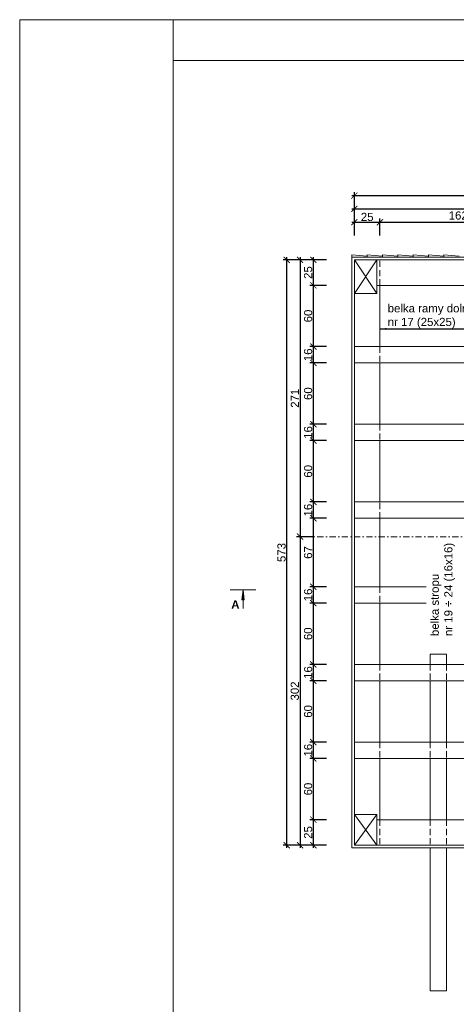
# Model space of a CAD drawing. Header units: millimetres. Extents: x -80660 to 263001, y 590205 to 619905.
# Tile 8 of 64: x -56692 to -52421, y 610267 to 619905. Entities that reach past the tile are written whole.
import ezdxf

# ---------------------------------------------------------------- set-up
doc = ezdxf.new("R2010")
doc.units = ezdxf.units.MM
doc.linetypes.add('DASHDOTX2', pattern=[2, 1, -0.5, 0, -0.5])
doc.linetypes.add('DASHEDX2', pattern=[1.5, 1, -0.5])
for name, color, linetype, lineweight in [('l.c.9', 3, 'Continuous', 9), ('l.k.k. 5', 4, 'DASHEDX2', 5), ('l.kr.kp.9', 5, 'DASHDOTX2', 9)]:
    doc.layers.add(name, color=color, linetype=linetype, lineweight=lineweight)
doc.styles.add('styl1', font='arial.ttf')
doc.dimstyles.new('stefan', dxfattribs={"dimtxt": 80, "dimasz": 60, "dimexe": 35, "dimexo": 0, "dimgap": 10, "dimtad": 1, "dimdec": 1, "dimlfac": 0.1, "dimtxsty": 'styl1', "dimblk": 'ARCHTICK', "dimcen": 2.5, "dimdle": 25, "dimadec": 0, "dimazin": 0, "dimtfac": 1, "dimtdec": 1, "dimtmove": 0, "dimatfit": 3, "dimfxl": 1, "dimarcsym": 0})

# ---------------------------------------------------------------- blocks, each defined once
blk = doc.blocks.new('_ArchTick')
at = {"color": 0, "const_width": 0.15}
blk.add_lwpolyline([(-0.5, -0.5), (0.5, 0.5)], dxfattribs=at)
blk = doc.blocks.new('*D156')
at = {"layer": 'Defpoints', "color": 0}
for p in [(-48218.4, 618182.6), (-53418.4, 618052.6), (-48218.4, 618052.6)]:
    blk.add_point(p, dxfattribs=at)
at = {"layer": 'l.c.9', "color": 0, "lineweight": -2}
for p, q in [((-53443.4, 618182.6), (-48193.4, 618182.6)), ((-53418.4, 618052.6), (-53418.4, 618217.6)), ((-48218.4, 618052.6), (-48218.4, 618217.6))]:
    blk.add_line(p, q, dxfattribs=at)
at = {"layer": 'l.c.9', "color": 0, "lineweight": -2, "xscale": 60, "yscale": 60, "zscale": 60, "rotation": 180}
blk.add_blockref('_ArchTick', (-53418.4, 618182.6), dxfattribs=at)
at = {"layer": 'l.c.9', "color": 0, "lineweight": -2, "xscale": 60, "yscale": 60, "zscale": 60}
blk.add_blockref('_ArchTick', (-48218.4, 618182.6), dxfattribs=at)
at = {"layer": 'l.c.9', "color": 0, "insert": (-50818.4, 618233.5), "char_height": 80, "attachment_point": 5, "style": 'styl1'}
blk.add_mtext('520', dxfattribs=at)
blk = doc.blocks.new('*D154')
at = {"layer": 'Defpoints', "color": 0}
for p in [(-50818.4, 618052.6), (-50818.4, 617932.6), (-53418.4, 617922.6)]:
    blk.add_point(p, dxfattribs=at)
at = {"layer": 'l.c.9', "color": 0, "lineweight": -2}
for p, q in [((-53443.4, 618052.6), (-50793.4, 618052.6)), ((-53418.4, 617922.6), (-53418.4, 618087.6)), ((-50818.4, 617932.6), (-50818.4, 618087.6))]:
    blk.add_line(p, q, dxfattribs=at)
at = {"layer": 'l.c.9', "color": 0, "lineweight": -2, "xscale": 60, "yscale": 60, "zscale": 60, "rotation": 180}
blk.add_blockref('_ArchTick', (-53418.4, 618052.6), dxfattribs=at)
at = {"layer": 'l.c.9', "color": 0, "lineweight": -2, "xscale": 60, "yscale": 60, "zscale": 60}
blk.add_blockref('_ArchTick', (-50818.4, 618052.6), dxfattribs=at)
at = {"layer": 'l.c.9', "color": 0, "insert": (-52118.4, 618103.5), "char_height": 80, "attachment_point": 5, "style": 'styl1'}
blk.add_mtext('260', dxfattribs=at)
blk = doc.blocks.new('*D174')
at = {"layer": 'Defpoints', "color": 0}
for p in [(-54079.8, 617554.4), (-53949.8, 617554.4), (-53949.8, 611824.4)]:
    blk.add_point(p, dxfattribs=at)
at = {"layer": 'l.c.9', "color": 0, "lineweight": -2}
for p, q in [((-53949.8, 617554.4), (-54114.8, 617554.4)), ((-54079.8, 611799.4), (-54079.8, 617579.4)), ((-53949.8, 611824.4), (-54114.8, 611824.4))]:
    blk.add_line(p, q, dxfattribs=at)
at = {"layer": 'l.c.9', "color": 0, "lineweight": -2, "xscale": 60, "yscale": 60, "zscale": 60}
for p, rotation in [((-54079.8, 617554.4), 90), ((-54079.8, 611824.4), 270)]:
    blk.add_blockref('_ArchTick', p, dxfattribs=dict(at, rotation=rotation))
at = {"layer": 'l.c.9', "color": 0, "insert": (-54130.7, 614689.4), "char_height": 80, "attachment_point": 5, "rotation": 90, "style": 'styl1'}
blk.add_mtext('573', dxfattribs=at)
blk = doc.blocks.new('*D173')
at = {"layer": 'Defpoints', "color": 0}
for p in [(-53819.8, 614844.4), (-53949.8, 611824.4), (-53819.8, 611824.4)]:
    blk.add_point(p, dxfattribs=at)
at = {"layer": 'l.c.9', "color": 0, "lineweight": -2}
for p, q in [((-53949.8, 614869.4), (-53949.8, 611799.4)), ((-53819.8, 614844.4), (-53984.8, 614844.4)), ((-53819.8, 611824.4), (-53984.8, 611824.4))]:
    blk.add_line(p, q, dxfattribs=at)
at = {"layer": 'l.c.9', "color": 0, "lineweight": -2, "xscale": 60, "yscale": 60, "zscale": 60}
for p, rotation in [((-53949.8, 614844.4), 90), ((-53949.8, 611824.4), 270)]:
    blk.add_blockref('_ArchTick', p, dxfattribs=dict(at, rotation=rotation))
at = {"layer": 'l.c.9', "color": 0, "insert": (-54000.7, 613334.4), "char_height": 80, "attachment_point": 5, "rotation": 90, "style": 'styl1'}
blk.add_mtext('302', dxfattribs=at)
blk = doc.blocks.new('*D172')
at = {"layer": 'Defpoints', "color": 0}
for p in [(-53819.8, 617554.4), (-53949.8, 614844.4), (-53819.8, 614844.4)]:
    blk.add_point(p, dxfattribs=at)
at = {"layer": 'l.c.9', "color": 0, "lineweight": -2}
for p, q in [((-53819.8, 617554.4), (-53984.8, 617554.4)), ((-53949.8, 617579.4), (-53949.8, 614819.4)), ((-53819.8, 614844.4), (-53984.8, 614844.4))]:
    blk.add_line(p, q, dxfattribs=at)
at = {"layer": 'l.c.9', "color": 0, "lineweight": -2, "xscale": 60, "yscale": 60, "zscale": 60}
for p, rotation in [((-53949.8, 617554.4), 90), ((-53949.8, 614844.4), 270)]:
    blk.add_blockref('_ArchTick', p, dxfattribs=dict(at, rotation=rotation))
at = {"layer": 'l.c.9', "color": 0, "insert": (-54000, 616199.4), "char_height": 80, "attachment_point": 5, "rotation": 90, "style": 'styl1'}
blk.add_mtext('271', dxfattribs=at)
blk = doc.blocks.new('*D171')
at = {"layer": 'Defpoints', "color": 0}
for p in [(-53819.8, 617554.4), (-53689.8, 617554.4), (-53689.8, 617304.4)]:
    blk.add_point(p, dxfattribs=at)
at = {"layer": 'l.c.9', "color": 0, "lineweight": -2}
for p, q in [((-53689.8, 617554.4), (-53854.8, 617554.4)), ((-53819.8, 617279.4), (-53819.8, 617579.4)), ((-53689.8, 617304.4), (-53854.8, 617304.4))]:
    blk.add_line(p, q, dxfattribs=at)
at = {"layer": 'l.c.9', "color": 0, "lineweight": -2, "xscale": 60, "yscale": 60, "zscale": 60}
for p, rotation in [((-53819.8, 617554.4), 90), ((-53819.8, 617304.4), 270)]:
    blk.add_blockref('_ArchTick', p, dxfattribs=dict(at, rotation=rotation))
at = {"layer": 'l.c.9', "color": 0, "insert": (-53870.7, 617429.4), "char_height": 80, "attachment_point": 5, "rotation": 90, "style": 'styl1'}
blk.add_mtext('25', dxfattribs=at)
blk = doc.blocks.new('*D170')
at = {"layer": 'Defpoints', "color": 0}
for p in [(-53819.8, 617304.4), (-53689.8, 617304.4), (-53689.8, 616704.4)]:
    blk.add_point(p, dxfattribs=at)
at = {"layer": 'l.c.9', "color": 0, "lineweight": -2}
for p, q in [((-53689.8, 617304.4), (-53854.8, 617304.4)), ((-53819.8, 616679.4), (-53819.8, 617329.4)), ((-53689.8, 616704.4), (-53854.8, 616704.4))]:
    blk.add_line(p, q, dxfattribs=at)
at = {"layer": 'l.c.9', "color": 0, "lineweight": -2, "xscale": 60, "yscale": 60, "zscale": 60}
for p, rotation in [((-53819.8, 617304.4), 90), ((-53819.8, 616704.4), 270)]:
    blk.add_blockref('_ArchTick', p, dxfattribs=dict(at, rotation=rotation))
at = {"layer": 'l.c.9', "color": 0, "insert": (-53870.7, 617004.4), "char_height": 80, "attachment_point": 5, "rotation": 90, "style": 'styl1'}
blk.add_mtext('60', dxfattribs=at)
blk = doc.blocks.new('*D169')
at = {"layer": 'Defpoints', "color": 0}
for p in [(-53819.8, 616704.4), (-53689.8, 616704.4), (-53689.8, 616544.4)]:
    blk.add_point(p, dxfattribs=at)
at = {"layer": 'l.c.9', "color": 0, "lineweight": -2}
for p, q in [((-53689.8, 616704.4), (-53854.8, 616704.4)), ((-53819.8, 616519.4), (-53819.8, 616729.4)), ((-53689.8, 616544.4), (-53854.8, 616544.4))]:
    blk.add_line(p, q, dxfattribs=at)
at = {"layer": 'l.c.9', "color": 0, "lineweight": -2, "xscale": 60, "yscale": 60, "zscale": 60}
for p, rotation in [((-53819.8, 616704.4), 90), ((-53819.8, 616544.4), 270)]:
    blk.add_blockref('_ArchTick', p, dxfattribs=dict(at, rotation=rotation))
at = {"layer": 'l.c.9', "color": 0, "insert": (-53870.7, 616624.4), "char_height": 80, "attachment_point": 5, "rotation": 90, "style": 'styl1'}
blk.add_mtext('16', dxfattribs=at)
blk = doc.blocks.new('*D168')
at = {"layer": 'Defpoints', "color": 0}
for p in [(-53819.8, 616544.4), (-53689.8, 616544.4), (-53689.8, 615944.4)]:
    blk.add_point(p, dxfattribs=at)
at = {"layer": 'l.c.9', "color": 0, "lineweight": -2}
for p, q in [((-53689.8, 616544.4), (-53854.8, 616544.4)), ((-53819.8, 615919.4), (-53819.8, 616569.4)), ((-53689.8, 615944.4), (-53854.8, 615944.4))]:
    blk.add_line(p, q, dxfattribs=at)
at = {"layer": 'l.c.9', "color": 0, "lineweight": -2, "xscale": 60, "yscale": 60, "zscale": 60}
for p, rotation in [((-53819.8, 616544.4), 90), ((-53819.8, 615944.4), 270)]:
    blk.add_blockref('_ArchTick', p, dxfattribs=dict(at, rotation=rotation))
at = {"layer": 'l.c.9', "color": 0, "insert": (-53870.7, 616244.4), "char_height": 80, "attachment_point": 5, "rotation": 90, "style": 'styl1'}
blk.add_mtext('60', dxfattribs=at)
blk = doc.blocks.new('*D167')
at = {"layer": 'Defpoints', "color": 0}
for p in [(-53819.8, 615944.4), (-53689.8, 615944.4), (-53689.8, 615784.4)]:
    blk.add_point(p, dxfattribs=at)
at = {"layer": 'l.c.9', "color": 0, "lineweight": -2}
for p, q in [((-53689.8, 615944.4), (-53854.8, 615944.4)), ((-53819.8, 615759.4), (-53819.8, 615969.4)), ((-53689.8, 615784.4), (-53854.8, 615784.4))]:
    blk.add_line(p, q, dxfattribs=at)
at = {"layer": 'l.c.9', "color": 0, "lineweight": -2, "xscale": 60, "yscale": 60, "zscale": 60}
for p, rotation in [((-53819.8, 615944.4), 90), ((-53819.8, 615784.4), 270)]:
    blk.add_blockref('_ArchTick', p, dxfattribs=dict(at, rotation=rotation))
at = {"layer": 'l.c.9', "color": 0, "insert": (-53870.7, 615864.4), "char_height": 80, "attachment_point": 5, "rotation": 90, "style": 'styl1'}
blk.add_mtext('16', dxfattribs=at)
blk = doc.blocks.new('*D166')
at = {"layer": 'Defpoints', "color": 0}
for p in [(-53819.8, 615784.4), (-53689.8, 615784.4), (-53689.8, 615184.4)]:
    blk.add_point(p, dxfattribs=at)
at = {"layer": 'l.c.9', "color": 0, "lineweight": -2}
for p, q in [((-53689.8, 615784.4), (-53854.8, 615784.4)), ((-53819.8, 615159.4), (-53819.8, 615809.4)), ((-53689.8, 615184.4), (-53854.8, 615184.4))]:
    blk.add_line(p, q, dxfattribs=at)
at = {"layer": 'l.c.9', "color": 0, "lineweight": -2, "xscale": 60, "yscale": 60, "zscale": 60}
for p, rotation in [((-53819.8, 615784.4), 90), ((-53819.8, 615184.4), 270)]:
    blk.add_blockref('_ArchTick', p, dxfattribs=dict(at, rotation=rotation))
at = {"layer": 'l.c.9', "color": 0, "insert": (-53870.7, 615484.4), "char_height": 80, "attachment_point": 5, "rotation": 90, "style": 'styl1'}
blk.add_mtext('60', dxfattribs=at)
blk = doc.blocks.new('*D165')
at = {"layer": 'Defpoints', "color": 0}
for p in [(-53819.8, 615184.4), (-53689.8, 615184.4), (-53689.8, 615024.4)]:
    blk.add_point(p, dxfattribs=at)
at = {"layer": 'l.c.9', "color": 0, "lineweight": -2}
for p, q in [((-53689.8, 615184.4), (-53854.8, 615184.4)), ((-53819.8, 614999.4), (-53819.8, 615209.4)), ((-53689.8, 615024.4), (-53854.8, 615024.4))]:
    blk.add_line(p, q, dxfattribs=at)
at = {"layer": 'l.c.9', "color": 0, "lineweight": -2, "xscale": 60, "yscale": 60, "zscale": 60}
for p, rotation in [((-53819.8, 615184.4), 90), ((-53819.8, 615024.4), 270)]:
    blk.add_blockref('_ArchTick', p, dxfattribs=dict(at, rotation=rotation))
at = {"layer": 'l.c.9', "color": 0, "insert": (-53870.7, 615104.4), "char_height": 80, "attachment_point": 5, "rotation": 90, "style": 'styl1'}
blk.add_mtext('16', dxfattribs=at)
blk = doc.blocks.new('*D164')
at = {"layer": 'Defpoints', "color": 0}
for p in [(-53819.8, 615024.4), (-53689.8, 615024.4), (-53689.8, 614354.4)]:
    blk.add_point(p, dxfattribs=at)
at = {"layer": 'l.c.9', "color": 0, "lineweight": -2}
for p, q in [((-53819.8, 614329.4), (-53819.8, 615049.4)), ((-53689.8, 615024.4), (-53854.8, 615024.4)), ((-53689.8, 614354.4), (-53854.8, 614354.4))]:
    blk.add_line(p, q, dxfattribs=at)
at = {"layer": 'l.c.9', "color": 0, "lineweight": -2, "xscale": 60, "yscale": 60, "zscale": 60}
for p, rotation in [((-53819.8, 615024.4), 90), ((-53819.8, 614354.4), 270)]:
    blk.add_blockref('_ArchTick', p, dxfattribs=dict(at, rotation=rotation))
at = {"layer": 'l.c.9', "color": 0, "insert": (-53870.7, 614689.4), "char_height": 80, "attachment_point": 5, "rotation": 90, "style": 'styl1'}
blk.add_mtext('67', dxfattribs=at)
blk = doc.blocks.new('*D163')
at = {"layer": 'Defpoints', "color": 0}
for p in [(-53819.8, 614354.4), (-53689.8, 614354.4), (-53689.8, 614194.4)]:
    blk.add_point(p, dxfattribs=at)
at = {"layer": 'l.c.9', "color": 0, "lineweight": -2}
for p, q in [((-53819.8, 614169.4), (-53819.8, 614379.4)), ((-53689.8, 614354.4), (-53854.8, 614354.4)), ((-53689.8, 614194.4), (-53854.8, 614194.4))]:
    blk.add_line(p, q, dxfattribs=at)
at = {"layer": 'l.c.9', "color": 0, "lineweight": -2, "xscale": 60, "yscale": 60, "zscale": 60}
for p, rotation in [((-53819.8, 614354.4), 90), ((-53819.8, 614194.4), 270)]:
    blk.add_blockref('_ArchTick', p, dxfattribs=dict(at, rotation=rotation))
at = {"layer": 'l.c.9', "color": 0, "insert": (-53870.7, 614274.4), "char_height": 80, "attachment_point": 5, "rotation": 90, "style": 'styl1'}
blk.add_mtext('16', dxfattribs=at)
blk = doc.blocks.new('*D162')
at = {"layer": 'Defpoints', "color": 0}
for p in [(-53819.8, 614194.4), (-53689.8, 614194.4), (-53689.8, 613594.4)]:
    blk.add_point(p, dxfattribs=at)
at = {"layer": 'l.c.9', "color": 0, "lineweight": -2}
for p, q in [((-53689.8, 614194.4), (-53854.8, 614194.4)), ((-53819.8, 613569.4), (-53819.8, 614219.4)), ((-53689.8, 613594.4), (-53854.8, 613594.4))]:
    blk.add_line(p, q, dxfattribs=at)
at = {"layer": 'l.c.9', "color": 0, "lineweight": -2, "xscale": 60, "yscale": 60, "zscale": 60}
for p, rotation in [((-53819.8, 614194.4), 90), ((-53819.8, 613594.4), 270)]:
    blk.add_blockref('_ArchTick', p, dxfattribs=dict(at, rotation=rotation))
at = {"layer": 'l.c.9', "color": 0, "insert": (-53870.7, 613894.4), "char_height": 80, "attachment_point": 5, "rotation": 90, "style": 'styl1'}
blk.add_mtext('60', dxfattribs=at)
blk = doc.blocks.new('*D161')
at = {"layer": 'Defpoints', "color": 0}
for p in [(-53819.8, 613594.4), (-53689.8, 613594.4), (-53689.8, 613434.4)]:
    blk.add_point(p, dxfattribs=at)
at = {"layer": 'l.c.9', "color": 0, "lineweight": -2}
for p, q in [((-53819.8, 613409.4), (-53819.8, 613619.4)), ((-53689.8, 613594.4), (-53854.8, 613594.4)), ((-53689.8, 613434.4), (-53854.8, 613434.4))]:
    blk.add_line(p, q, dxfattribs=at)
at = {"layer": 'l.c.9', "color": 0, "lineweight": -2, "xscale": 60, "yscale": 60, "zscale": 60}
for p, rotation in [((-53819.8, 613594.4), 90), ((-53819.8, 613434.4), 270)]:
    blk.add_blockref('_ArchTick', p, dxfattribs=dict(at, rotation=rotation))
at = {"layer": 'l.c.9', "color": 0, "insert": (-53870.7, 613514.4), "char_height": 80, "attachment_point": 5, "rotation": 90, "style": 'styl1'}
blk.add_mtext('16', dxfattribs=at)
blk = doc.blocks.new('*D160')
at = {"layer": 'Defpoints', "color": 0}
for p in [(-53819.8, 613434.4), (-53689.8, 613434.4), (-53689.8, 612834.4)]:
    blk.add_point(p, dxfattribs=at)
at = {"layer": 'l.c.9', "color": 0, "lineweight": -2}
for p, q in [((-53689.8, 613434.4), (-53854.8, 613434.4)), ((-53819.8, 612809.4), (-53819.8, 613459.4)), ((-53689.8, 612834.4), (-53854.8, 612834.4))]:
    blk.add_line(p, q, dxfattribs=at)
at = {"layer": 'l.c.9', "color": 0, "lineweight": -2, "xscale": 60, "yscale": 60, "zscale": 60}
for p, rotation in [((-53819.8, 613434.4), 90), ((-53819.8, 612834.4), 270)]:
    blk.add_blockref('_ArchTick', p, dxfattribs=dict(at, rotation=rotation))
at = {"layer": 'l.c.9', "color": 0, "insert": (-53870.7, 613134.4), "char_height": 80, "attachment_point": 5, "rotation": 90, "style": 'styl1'}
blk.add_mtext('60', dxfattribs=at)
blk = doc.blocks.new('*D159')
at = {"layer": 'Defpoints', "color": 0}
for p in [(-53819.8, 612834.4), (-53689.8, 612834.4), (-53689.8, 612674.4)]:
    blk.add_point(p, dxfattribs=at)
at = {"layer": 'l.c.9', "color": 0, "lineweight": -2}
for p, q in [((-53689.8, 612834.4), (-53854.8, 612834.4)), ((-53819.8, 612649.4), (-53819.8, 612859.4)), ((-53689.8, 612674.4), (-53854.8, 612674.4))]:
    blk.add_line(p, q, dxfattribs=at)
at = {"layer": 'l.c.9', "color": 0, "lineweight": -2, "xscale": 60, "yscale": 60, "zscale": 60}
for p, rotation in [((-53819.8, 612834.4), 90), ((-53819.8, 612674.4), 270)]:
    blk.add_blockref('_ArchTick', p, dxfattribs=dict(at, rotation=rotation))
at = {"layer": 'l.c.9', "color": 0, "insert": (-53870.7, 612754.4), "char_height": 80, "attachment_point": 5, "rotation": 90, "style": 'styl1'}
blk.add_mtext('16', dxfattribs=at)
blk = doc.blocks.new('*D158')
at = {"layer": 'Defpoints', "color": 0}
for p in [(-53819.8, 612674.4), (-53689.8, 612674.4), (-53689.8, 612074.4)]:
    blk.add_point(p, dxfattribs=at)
at = {"layer": 'l.c.9', "color": 0, "lineweight": -2}
for p, q in [((-53689.8, 612674.4), (-53854.8, 612674.4)), ((-53819.8, 612049.4), (-53819.8, 612699.4)), ((-53689.8, 612074.4), (-53854.8, 612074.4))]:
    blk.add_line(p, q, dxfattribs=at)
at = {"layer": 'l.c.9', "color": 0, "lineweight": -2, "xscale": 60, "yscale": 60, "zscale": 60}
for p, rotation in [((-53819.8, 612674.4), 90), ((-53819.8, 612074.4), 270)]:
    blk.add_blockref('_ArchTick', p, dxfattribs=dict(at, rotation=rotation))
at = {"layer": 'l.c.9', "color": 0, "insert": (-53870.7, 612374.4), "char_height": 80, "attachment_point": 5, "rotation": 90, "style": 'styl1'}
blk.add_mtext('60', dxfattribs=at)
blk = doc.blocks.new('*D157')
at = {"layer": 'Defpoints', "color": 0}
for p in [(-53819.8, 612074.4), (-53689.8, 612074.4), (-53689.8, 611824.4)]:
    blk.add_point(p, dxfattribs=at)
at = {"layer": 'l.c.9', "color": 0, "lineweight": -2}
for p, q in [((-53689.8, 612074.4), (-53854.8, 612074.4)), ((-53819.8, 611799.4), (-53819.8, 612099.4)), ((-53689.8, 611824.4), (-53854.8, 611824.4))]:
    blk.add_line(p, q, dxfattribs=at)
at = {"layer": 'l.c.9', "color": 0, "lineweight": -2, "xscale": 60, "yscale": 60, "zscale": 60}
for p, rotation in [((-53819.8, 612074.4), 90), ((-53819.8, 611824.4), 270)]:
    blk.add_blockref('_ArchTick', p, dxfattribs=dict(at, rotation=rotation))
at = {"layer": 'l.c.9', "color": 0, "insert": (-53870.7, 611949.4), "char_height": 80, "attachment_point": 5, "rotation": 90, "style": 'styl1'}
blk.add_mtext('25', dxfattribs=at)
blk = doc.blocks.new('*D148')
at = {"layer": 'Defpoints', "color": 0}
for p in [(-51543.4, 617922.6), (-53168.4, 617792.6), (-51543.4, 617792.6)]:
    blk.add_point(p, dxfattribs=at)
at = {"layer": 'l.c.9', "color": 0, "lineweight": -2}
for p, q in [((-53168.4, 617792.6), (-53168.4, 617957.6)), ((-51543.4, 617792.6), (-51543.4, 617957.6)), ((-53193.4, 617922.6), (-51518.4, 617922.6))]:
    blk.add_line(p, q, dxfattribs=at)
at = {"layer": 'l.c.9', "color": 0, "lineweight": -2, "xscale": 60, "yscale": 60, "zscale": 60, "rotation": 180}
blk.add_blockref('_ArchTick', (-53168.4, 617922.6), dxfattribs=at)
at = {"layer": 'l.c.9', "color": 0, "lineweight": -2, "xscale": 60, "yscale": 60, "zscale": 60}
blk.add_blockref('_ArchTick', (-51543.4, 617922.6), dxfattribs=at)
at = {"layer": 'l.c.9', "color": 0, "insert": (-52355.9, 617980.7), "char_height": 80, "attachment_point": 5, "style": 'styl1'}
blk.add_mtext('162,5', dxfattribs=at)
blk = doc.blocks.new('*D147')
at = {"layer": 'Defpoints', "color": 0}
for p in [(-53168.4, 617922.6), (-53418.4, 617792.6), (-53168.4, 617792.6)]:
    blk.add_point(p, dxfattribs=at)
at = {"layer": 'l.c.9', "color": 0, "lineweight": -2}
for p, q in [((-53418.4, 617792.6), (-53418.4, 617957.6)), ((-53168.4, 617792.6), (-53168.4, 617957.6)), ((-53443.4, 617922.6), (-53143.4, 617922.6))]:
    blk.add_line(p, q, dxfattribs=at)
at = {"layer": 'l.c.9', "color": 0, "lineweight": -2, "xscale": 60, "yscale": 60, "zscale": 60, "rotation": 180}
blk.add_blockref('_ArchTick', (-53418.4, 617922.6), dxfattribs=at)
at = {"layer": 'l.c.9', "color": 0, "lineweight": -2, "xscale": 60, "yscale": 60, "zscale": 60}
blk.add_blockref('_ArchTick', (-53168.4, 617922.6), dxfattribs=at)
at = {"layer": 'l.c.9', "color": 0, "insert": (-53293.4, 617973.5), "char_height": 80, "attachment_point": 5, "style": 'styl1'}
blk.add_mtext('25', dxfattribs=at)

msp = doc.modelspace()

# ---------------------------------------------------------------- hatches: boundary and pattern name
at = {"layer": 'l.c.9'}
msp.add_hatch(color=0, dxfattribs=at).paths.add_polyline_path([(-54507.47, 614325.45), (-54519.97, 614225.45), (-54494.97, 614225.45)])

# ---------------------------------------------------------------- linework, layer by layer
at = {"layer": 'l.c.9', "color": 0}
for p, q in [((-56692.25, 619904.52), (-46192.25, 619904.52)), ((-56692.25, 619904.52), (-46192.25, 619904.52)), ((-56692.25, 619904.52), (-56692.25, 605054.52)), ((-55192.25, 619904.52), (-55192.25, 605054.52)), ((-55192.25, 619504.52), (-46492.25, 619504.52)), ((-53443.44, 617604.37), (-53443.44, 617579.37)), ((-53443.44, 617604.37), (-53293.44, 617589.37)), ((-53443.44, 617579.37), (-48193.44, 617579.37)), ((-53443.44, 611799.37), (-53443.44, 617579.37)), ((-53418.44, 617554.37), (-48218.44, 617554.37)), ((-53418.44, 611824.37), (-53418.44, 617554.37)), ((-53198.44, 617554.37), (-53418.44, 617224.37)), ((-53418.44, 617554.37), (-53198.44, 617224.37)), ((-53418.44, 617224.37), (-53418.44, 617554.37)), ((-53293.44, 617604.37), (-53293.44, 617579.37)), ((-53293.44, 617604.37), (-53143.44, 617589.37)), ((-53198.44, 617224.37), (-53198.44, 617554.37)), ((-53143.44, 617604.37), (-52993.44, 617589.37)), ((-53143.44, 617604.37), (-53143.44, 617579.37)), ((-52993.44, 617604.37), (-52993.44, 617579.37)), ((-52993.44, 617604.37), (-52843.44, 617589.37)), ((-52843.44, 617604.37), (-52843.44, 617579.37)), ((-52843.44, 617604.37), (-52843.44, 617604.37)), ((-52843.44, 617604.37), (-52693.44, 617589.37)), ((-52693.44, 617604.37), (-52693.44, 617579.37)), ((-52693.44, 617604.37), (-52543.44, 617589.37)), ((-52543.44, 617604.37), (-52543.44, 617579.37)), ((-52543.44, 617604.37), (-52393.44, 617589.37)), ((-53198.44, 617304.37), (-48438.44, 617304.37)), ((-53168.44, 616704.37), (-53168.44, 617304.37)), ((-53418.44, 617224.37), (-53198.44, 617224.37)), ((-53418.44, 616704.37), (-48218.44, 616704.37)), ((-53418.44, 616544.37), (-48218.44, 616544.37)), ((-53168.44, 615944.37), (-53168.44, 616544.37)), ((-53418.44, 615944.37), (-48218.44, 615944.37)), ((-53418.44, 615784.37), (-48218.44, 615784.37)), ((-53418.44, 615784.37), (-48218.44, 615784.37)), ((-53168.44, 615184.37), (-53168.44, 615784.37)), ((-53418.44, 615184.37), (-48218.44, 615184.37)), ((-53418.44, 615024.37), (-50926.61, 615024.37)), ((-53168.44, 614354.37), (-53168.44, 615024.37)), ((-54632.47, 614325.45), (-54382.47, 614325.45)), ((-54507.47, 614325.45), (-54519.97, 614225.45)), ((-54507.47, 614325.45), (-54494.97, 614225.45)), ((-53418.44, 614354.37), (-52717.12, 614354.37)), ((-54519.97, 614225.45), (-54494.97, 614225.45)), ((-54507.47, 614140.28), (-54507.47, 614225.45)), ((-53418.44, 614194.37), (-52717.12, 614194.37)), ((-53418.44, 614194.37), (-52717.12, 614194.37)), ((-53168.44, 613594.37), (-53168.44, 614194.37)), ((-52678.44, 613694.37), (-52518.44, 613694.37)), ((-52678.44, 613694.37), (-52678.44, 613594.37)), ((-52518.44, 613694.37), (-52518.44, 613594.37)), ((-53418.44, 613594.37), (-48218.44, 613594.37)), ((-53418.44, 613434.37), (-48218.44, 613434.37)), ((-53168.44, 612834.37), (-53168.44, 613434.37)), ((-52678.44, 613434.37), (-52678.44, 612834.37)), ((-52518.44, 613434.37), (-52518.44, 612834.37)), ((-53418.44, 612834.37), (-48218.44, 612834.37)), ((-53418.44, 612674.37), (-48218.44, 612674.37)), ((-53168.44, 612074.37), (-53168.44, 612674.37)), ((-52678.44, 612674.37), (-52678.44, 612074.37)), ((-52518.44, 612674.37), (-52518.44, 612074.37)), ((-53418.44, 612124.37), (-53418.44, 611824.37)), ((-53198.44, 612124.37), (-53418.44, 611824.37)), ((-53418.44, 612124.37), (-53198.44, 611824.37)), ((-53418.44, 612124.37), (-53198.44, 612124.37)), ((-53198.44, 612124.37), (-53198.44, 611824.37)), ((-53198.44, 612074.37), (-48438.44, 612074.37)), ((-53443.44, 611799.37), (-48193.44, 611799.37)), ((-53418.44, 611824.37), (-53198.44, 611824.37)), ((-53198.44, 611824.37), (-48438.44, 611824.37)), ((-52678.44, 611799.37), (-52678.44, 610399.37)), ((-52518.44, 611799.37), (-52518.44, 610399.37)), ((-52678.44, 610399.37), (-52518.44, 610399.37))]:
    msp.add_line(p, q, dxfattribs=at)
at = {"layer": 'l.k.k. 5', "color": 0, "ltscale": 60}
for p, q in [((-53168.44, 617304.37), (-53168.44, 617554.37)), ((-53168.44, 616704.37), (-53168.44, 616544.37)), ((-53168.44, 615944.37), (-53168.44, 615784.37)), ((-53168.44, 615024.37), (-53168.44, 615184.37)), ((-53168.44, 614354.37), (-53168.44, 614194.37)), ((-53168.44, 613594.37), (-53168.44, 613434.37)), ((-52678.44, 613594.37), (-52678.44, 613434.37)), ((-52518.44, 613594.37), (-52518.44, 613434.37)), ((-53168.44, 612834.37), (-53168.44, 612674.37)), ((-52678.44, 612834.37), (-52678.44, 612674.37)), ((-52518.44, 612834.37), (-52518.44, 612674.37)), ((-53168.44, 612074.37), (-53168.44, 611824.37)), ((-52678.44, 612074.37), (-52678.44, 611824.37)), ((-52518.44, 612074.37), (-52518.44, 611824.37))]:
    msp.add_line(p, q, dxfattribs=at)
at = {"layer": 'l.kr.kp.9', "color": 0, "ltscale": 60}
msp.add_line((-47716.42, 614844.37), (-53944.37, 614844.37), dxfattribs=at)

# ---------------------------------------------------------------- texts
at = {"layer": 'l.c.9', "color": 0, "char_height": 80, "width": 2924.252, "attachment_point": 1}
for s, insert in [('{\\fArial|b0|i0|c238|p34;belka ramy dolnej\\Pnr 17 (25x25)}', (-53092.47, 617119.68)), ('{\\fArial|b1|i0|c238|p34;A}', (-54622.81, 614220.64))]:
    msp.add_mtext(s, dxfattribs=dict(at, insert=insert))
at = {"layer": 'l.c.9', "color": 0, "insert": (-52672.49, 613871.8), "char_height": 80, "width": 2924.252, "attachment_point": 1, "rotation": 90}
msp.add_mtext('{\\fArial|b0|i0|c238|p34;belka stropu \\Pnr 19 \\fArial Rounded MT Bold|b0|i0|c0|p32;÷\\fArial|b0|i0|c238|p34; 24 (16x16)}', dxfattribs=at)

# ---------------------------------------------------------------- dimensions: what is measured, and where the dimension line sits
at = {"layer": 'l.c.9', "color": 0}
for base, p1, p2, picture, middle in [((-48218.44, 618182.63), (-53418.44, 618052.63), (-48218.44, 618052.63), '*D156', (-50818.44, 618233.47)), ((-50818.44, 618052.63), (-53418.44, 617922.63), (-50818.44, 617932.63), '*D154', (-52118.44, 618103.47)), ((-53168.44, 617922.63), (-53418.44, 617792.63), (-53168.44, 617792.63), '*D147', (-53293.44, 617973.47))]:
    dim = msp.add_linear_dim(base=base, p1=p1, p2=p2, dimstyle='stefan', dxfattribs=at)
    dim.commit()
    dim.dimension.update_dxf_attribs({"geometry": picture, "text_midpoint": middle})
dim = msp.add_linear_dim(base=(-51543.44, 617922.63), p1=(-53168.44, 617792.63), p2=(-51543.44, 617792.63), dimstyle='stefan', override={"dimtmove": 1}, dxfattribs=at)
dim.commit()
dim.dimension.update_dxf_attribs({"geometry": '*D148', "text_midpoint": (-52355.94, 617980.7)})
for base, p1, p2, picture, middle in [((-54079.83, 617554.37), (-53949.83, 611824.37), (-53949.83, 617554.37), '*D174', (-54130.71, 614689.37)), ((-53949.83, 614844.37), (-53819.83, 617554.37), (-53819.83, 614844.37), '*D172', (-54000, 616199.37)), ((-53819.83, 612074.37), (-53689.83, 611824.37), (-53689.83, 612074.37), '*D157', (-53870.68, 611949.37))]:
    dim = msp.add_linear_dim(base=base, p1=p1, p2=p2, angle=90, dimstyle='stefan', dxfattribs=at)
    dim.commit()
    dim.dimension.update_dxf_attribs({"geometry": picture, "text_midpoint": middle})
for base, p1, p2, picture, middle in [((-53819.83, 617554.37), (-53689.83, 617304.37), (-53689.83, 617554.37), '*D171', (-53870.68, 617429.37)), ((-53819.83, 617304.37), (-53689.83, 616704.37), (-53689.83, 617304.37), '*D170', (-53870.68, 617004.37)), ((-53819.83, 616704.37), (-53689.83, 616544.37), (-53689.83, 616704.37), '*D169', (-53870.68, 616624.37)), ((-53819.83, 616544.37), (-53689.83, 615944.37), (-53689.83, 616544.37), '*D168', (-53870.68, 616244.37)), ((-53819.83, 615944.37), (-53689.83, 615784.37), (-53689.83, 615944.37), '*D167', (-53870.68, 615864.37)), ((-53819.83, 615784.37), (-53689.83, 615184.37), (-53689.83, 615784.37), '*D166', (-53870.68, 615484.37)), ((-53819.83, 615184.37), (-53689.83, 615024.37), (-53689.83, 615184.37), '*D165', (-53870.68, 615104.37)), ((-53819.83, 615024.37), (-53689.83, 614354.37), (-53689.83, 615024.37), '*D164', (-53870.68, 614689.37)), ((-53949.83, 611824.37), (-53819.83, 614844.37), (-53819.83, 611824.37), '*D173', (-54000.71, 613334.37)), ((-53819.83, 614354.37), (-53689.83, 614194.37), (-53689.83, 614354.37), '*D163', (-53870.68, 614274.37)), ((-53819.83, 614194.37), (-53689.83, 613594.37), (-53689.83, 614194.37), '*D162', (-53870.68, 613894.37)), ((-53819.83, 613594.37), (-53689.83, 613434.37), (-53689.83, 613594.37), '*D161', (-53870.68, 613514.37)), ((-53819.83, 613434.37), (-53689.83, 612834.37), (-53689.83, 613434.37), '*D160', (-53870.68, 613134.37)), ((-53819.83, 612834.37), (-53689.83, 612674.37), (-53689.83, 612834.37), '*D159', (-53870.68, 612754.37)), ((-53819.83, 612674.37), (-53689.83, 612074.37), (-53689.83, 612674.37), '*D158', (-53870.68, 612374.37))]:
    dim = msp.add_linear_dim(base=base, p1=p1, p2=p2, angle=90, dimstyle='stefan', override={"dimtmove": 1}, dxfattribs=at)
    dim.commit()
    dim.dimension.update_dxf_attribs({"geometry": picture, "text_midpoint": middle})

# ---------------------------------------------------------------- leaders
msp.add_leader([(-53165.15, 616877.91), (-52218.24, 616877.91)], dimstyle='stefan', override={"dimgap": 10, "dimtad": 0}, dxfattribs=at)

doc.saveas('drawing.dxf')
